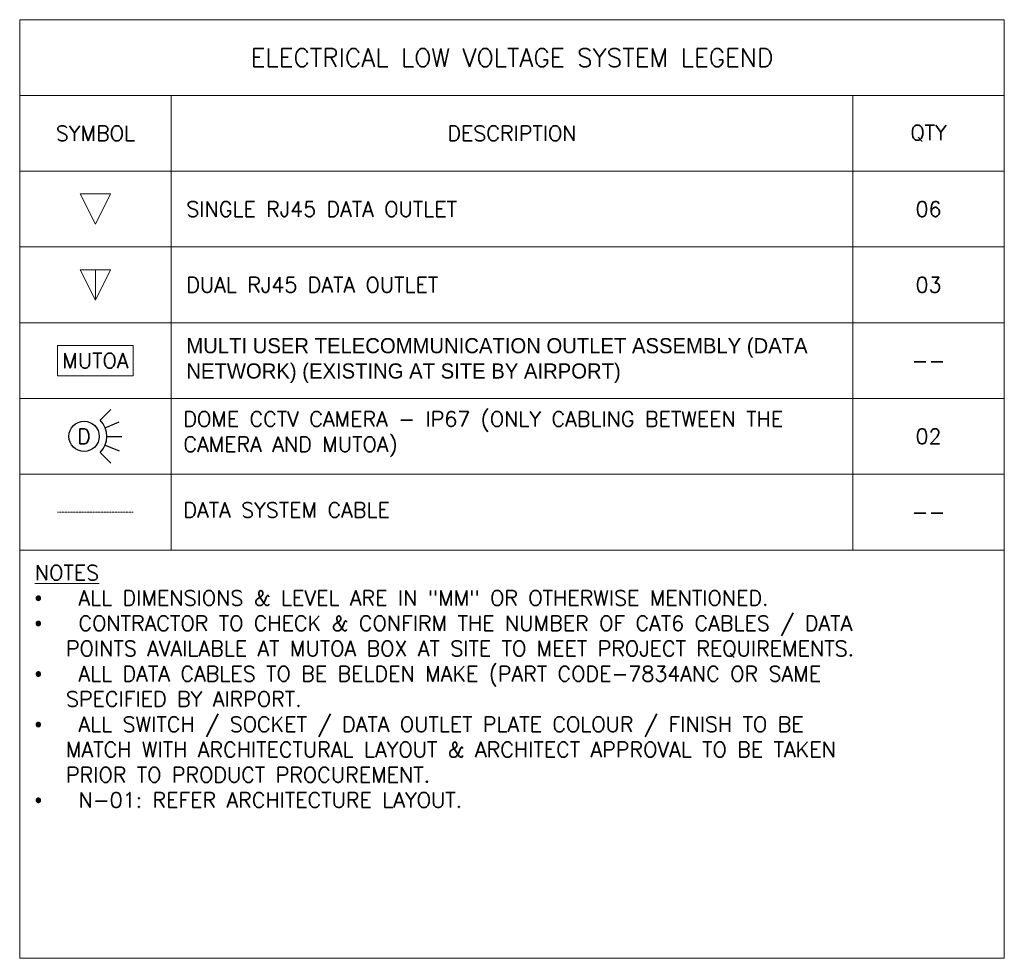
# Model space of a CAD drawing. Header units: millimetres. Extents: x 99250 to 122845, y -19292 to 18303.
# Tile 1 of 99: x 100000 to 109750, y -19292 to -10000. Entities that reach past the tile are written whole.
import ezdxf
from ezdxf.enums import TextEntityAlignment as Align

# ---------------------------------------------------------------- set-up
doc = ezdxf.new("R2010")
doc.units = ezdxf.units.MM
doc.header["$MEASUREMENT"] = 0
doc.linetypes.add('HIDDENX2', pattern=[0.75, 0.5, -0.25])
doc.layers.get('0').update_dxf_attribs({"lineweight": 5})
doc.layers.add('ELV-CCTV-SYSTEM-EQP', color=5, linetype='Continuous')
for name, color, linetype, lineweight in [('M-MEP-ELFA-CABLE', 1, 'HIDDENX2', 20), ('M-MEP-ELIT-DEVICES', 5, 'Continuous', 20), ('M-MEP-ELIT-EQUIP', 6, 'Continuous', 20), ('M-MEP-GEN', 7, 'Continuous', 5)]:
    doc.layers.add(name, color=color, linetype=linetype, lineweight=lineweight)
doc.styles.get("Standard").update_dxf_attribs({"font": 'romans.shx'})

# ---------------------------------------------------------------- blocks, each defined once
blk = doc.blocks.new('DOME-CCTV-CM')
at = {"color": 0}
for p, q in [((106.1, 106.1), (176.8, 176.8)), ((138.6, 57.4), (231, 95.7)), ((150, 0), (250, 0)), ((138.6, -57.4), (231, -95.7)), ((106.1, -106.1), (176.8, -176.8))]:
    blk.add_line(p, q, dxfattribs=at)
blk.add_circle((0, 0), 100, dxfattribs=at)
blk.add_arc((0, 0), 150, 315, 45, dxfattribs=at)
blk.add_attdef('D', text='', height=100, dxfattribs=at).set_placement((0, 0), align=Align.MIDDLE_CENTER)
blk = doc.blocks.new('SDO-RJ45')
at = {"color": 0}
blk.add_lwpolyline([(-100, 200), (100, 200), (0, 0), (0, 0)], close=True, dxfattribs=at)
blk = doc.blocks.new('DDO-RJ45')
at = {"color": 0}
blk.add_line((0, 200), (0, 0), dxfattribs=at)
blk.add_lwpolyline([(-100, 200), (100, 200), (0, 0), (0, 0)], close=True, dxfattribs=at)
blk = doc.blocks.new('MUTOA')
at = {"color": 0}
blk.add_lwpolyline([(-250, 200), (250, 200), (250, 0), (-250, 0)], close=True, dxfattribs=at)
blk.add_attdef('MUTOA', text='', height=100, dxfattribs=at).set_placement((0, 100), align=Align.MIDDLE_CENTER)

msp = doc.modelspace()

# ---------------------------------------------------------------- linework, layer by layer
at = {"layer": 'M-MEP-ELFA-CABLE', "ltscale": 5}
msp.add_lwpolyline([(100375, -14875), (101125, -14875)], dxfattribs=at)
at = {"layer": 'M-MEP-GEN'}
for points in [[(100000, -10000), (109750, -10000), (109750, -10750), (100000, -10750)], [(101500, -10750), (101500, -11500), (100000, -11500), (100000, -10750)], [(101500, -10750), (108250, -10750), (108250, -11500), (101500, -11500)], [(109750, -10750), (109750, -11500), (108250, -11500), (108250, -10750)], [(101500, -11500), (101500, -12250), (100000, -12250), (100000, -11500)], [(101500, -11500), (108250, -11500), (108250, -12250), (101500, -12250)], [(109750, -11500), (109750, -12250), (108250, -12250), (108250, -11500)], [(101500, -12250), (101500, -13000), (100000, -13000), (100000, -12250)], [(101500, -12250), (108250, -12250), (108250, -13000), (101500, -13000)], [(109750, -12250), (109750, -13000), (108250, -13000), (108250, -12250)], [(101500, -13000), (101500, -13750), (100000, -13750), (100000, -13000)], [(101500, -13000), (108250, -13000), (108250, -13750), (101500, -13750)], [(109750, -13000), (109750, -13750), (108250, -13750), (108250, -13000)], [(101500, -13750), (101500, -14500), (100000, -14500), (100000, -13750)], [(101500, -13750), (108250, -13750), (108250, -14500), (101500, -14500)], [(109750, -13750), (109750, -14500), (108250, -14500), (108250, -13750)], [(101500, -14500), (101500, -15250), (100000, -15250), (100000, -14500)], [(101500, -14500), (108250, -14500), (108250, -15250), (101500, -15250)], [(109750, -14500), (109750, -15250), (108250, -15250), (108250, -14500)], [(109750, -15250), (109750, -19292.2), (100000, -19292.2), (100000, -15250)]]:
    msp.add_lwpolyline(points, close=True, dxfattribs=at)

# ---------------------------------------------------------------- block references
at = {"layer": 'ELV-CCTV-SYSTEM-EQP', "color": 1, "lineweight": 0}
ref = msp.add_blockref('DOME-CCTV-CM', (100637.5, -14125), dxfattribs=dict(at, xscale=1.5, yscale=1.5, zscale=1.5))
ref.add_attrib('D', 'D', dxfattribs={"color": 0, "height": 150}).set_placement((100637.5, -14125), align=Align.MIDDLE_CENTER)
at = {"layer": 'M-MEP-ELIT-DEVICES', "xscale": 1.5, "yscale": 1.5, "zscale": 1.5}
for name, p in [('SDO-RJ45', (100750, -12025)), ('DDO-RJ45', (100750, -12775))]:
    msp.add_blockref(name, p, dxfattribs=at)
at = {"layer": 'M-MEP-ELIT-EQUIP', "xscale": 1.5, "yscale": 1.5, "zscale": 1.5}
msp.add_blockref('MUTOA', (100750, -13525), dxfattribs=at).add_auto_attribs({'MUTOA': 'MUTOA'})

# ---------------------------------------------------------------- texts
at = {"layer": 'M-MEP-GEN'}
for s, width, heights, insert, char_height, attachment_point in [('ELECTRICAL LOW VOLTAGE SYSTEM LEGEND', 6176.48, [0], (104875, -10375), 180, 5), ('{\\Fromans|c0;SYMBOL}', 1387.214, [0], (100750, -11125), 150, 5), ('{\\Fromans|c0;DESCRIPTION}', 4443.607, [450], (104875, -11125), 150, 5), ('{\\Fromans|c0;QTY}', 1361.795, [603.6], (109000, -11125), 150, 5), ('SINGLE RJ45 DATA OUTLET', 6555.331, [0], (101650, -11875), 150, 4), ('06', 394.357, [0], (109000, -11875), 150, 5), ('DUAL RJ45 DATA OUTLET', 6555.331, [0], (101650, -12625), 150, 4), ('03', 394.357, [0], (109000, -12625), 150, 5), ('{\\fOswald Light|b0|i0|c0|p0;MULTI USER TELECOMMUNICATION OUTLET ASSEMBLY (DATA NETWORK) (EXISTING AT SITE BY AIRPORT)}', 6555.331, [0], (101650, -13375), 150, 4), ('--', 394.357, [0], (109000, -13375), 150, 5)]:
    msp.add_mtext_dynamic_manual_height_columns(s, width=width, gutter_width=4987.1, heights=heights, dxfattribs=dict(at, insert=insert, char_height=char_height, attachment_point=attachment_point))
at = {"layer": 'M-MEP-GEN', "char_height": 150}
for s, insert, width, attachment_point in [('DOME CCTV CAMERA - IP67 ({\\Fsimplex|c0;ONLY CABLING BETWEEN THE CAMERA AND MUTOA})', (101621, -14103.8), 6688.344, 4), ('{\\Fsimplex|c0;02}', (109000, -14125), 474.856, 5), ('DATA SYSTEM CABLE', (101621, -14853.8), 6688.344, 4), ('{\\Fsimplex|c0;--}', (109000, -14875), 474.856, 5), ('{\\LNOTES\\P\\fSymbol|b0|i0|c2|p18;\\l·{\\W6.49414; }}ALL DIMENSIONS & LEVEL ARE IN "MM" OR OTHERWISE MENTIONED.{\\H2.02381x; }\\P{\\fSymbol|b0|i0|c2|p18;·{\\W6.49414; }}CONTRACTOR TO CHECK & CONFIRM THE NUMBER OF CAT6 CABLES / DATA {\\H1.84921x; }\\P   POINTS AVAILABLE AT MUTOA BOX AT SITE TO MEET PROJECT REQUIREMENTS.{\\H1.71693x; }\\P{\\fSymbol|b0|i0|c2|p18;·{\\W6.49414; }}ALL DATA CABLES TO BE BELDEN MAKE (PART CODE-7834ANC OR SAME {\\H1.78483x; }\\P   SPECIFIED BY AIRPORT.{\\H1.73839x; }\\P{\\fSymbol|b0|i0|c2|p18;·{\\W6.49414; }}ALL SWITCH / SOCKET / DATA OUTLET PLATE COLOUR / FINISH TO BE {\\H1.77768x; }\\P   MATCH WITH ARCHITECTURAL LAYOUT & ARCHITECT APPROVAL TO BE TAKEN {\\H1.74077x; }\\P   PRIOR TO PRODUCT PROCUREMENT. {\\H1.58641x; }\\P{\\fSymbol|b0|i0|c2|p18;·{\\W6.49414; }}N-01: REFER ARCHITECTURE LAYOUT.{\\H1.63786x; }', (100150, -15400), 9600, 1)]:
    msp.add_mtext(s, dxfattribs=dict(at, insert=insert, width=width, attachment_point=attachment_point))

doc.saveas('drawing.dxf')
